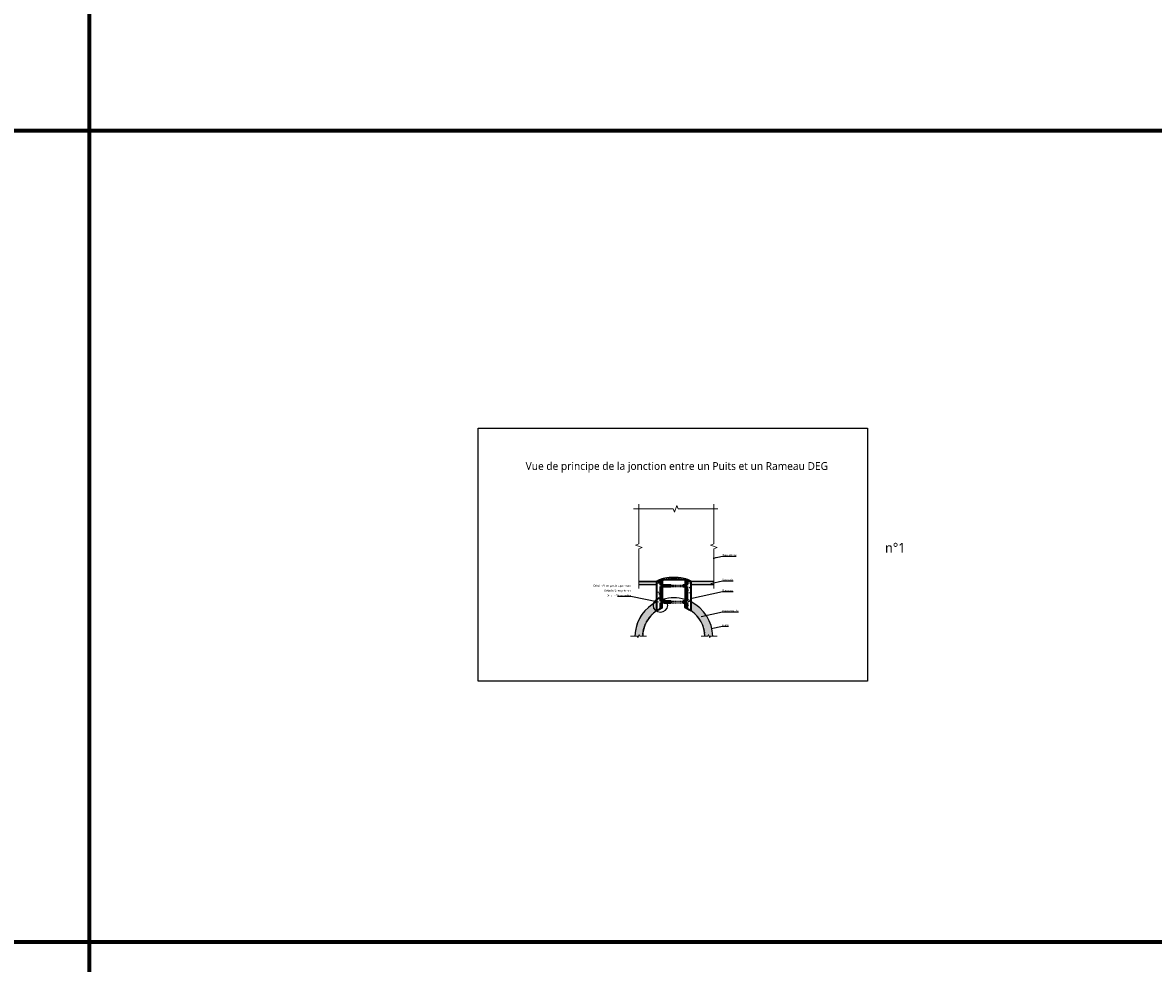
# Model space of a CAD drawing. Header units: millimetres. Extents: x -3314 to 21255525, y -15000 to 1735000.
# Tile 35 of 108: x 11544 to 12706, y 11193 to 12160. Entities that reach past the tile are written whole.
import ezdxf

# ---------------------------------------------------------------- set-up
doc = ezdxf.new("R2010")
doc.units = ezdxf.units.MM
for name, pattern in [('Caché 1_16_', [0.0023812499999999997, 0.0015875, -0.00079375]), ('CONTINU', [0]), ('EG tiret point', [0.005, 0.003, -0.001, 0, -0.001])]:
    doc.linetypes.add(name, pattern=pattern)
doc.layers.add('Dessin_AXE', color=8, linetype='Continuous', lineweight=5)
doc.layers.add('Dessin_HACHURES', color=253, linetype='Continuous', lineweight=9)
doc.layers.add('Dessin_TEXTES', color=7, linetype='CONTINU')
doc.layers.add('L1', color=7, linetype='Continuous')
doc.layers.add('GEN-_-FMULT', color=210, linetype='Continuous', plot=False)
doc.styles.add('Arial', font='segoeui.ttf')
doc.styles.add('txt-moyen', font='segoeui.ttf')
doc.dimstyles.new('1000F2', dxfattribs={"dimscale": 10, "dimtxt": 0.25, "dimasz": 0.3, "dimexe": 0.2, "dimexo": 0, "dimgap": 0.1, "dimtad": 1, "dimzin": 0, "dimdsep": 46, "dimtxsty": 'txt-moyen', "dimcen": 0.1, "dimclrd": 256, "dimclre": 256, "dimclrt": 256, "dimazin": 0, "dimtfac": 1, "dimtmove": 2, "dimatfit": 3, "dimfxl": 1, "dimtolj": 1, "dimtzin": 0, "dimlwd": -1, "dimlwe": -1, "dimarcsym": 0})

msp = doc.modelspace()

# ---------------------------------------------------------------- hatches: boundary and pattern name
at = {"layer": 'Dessin_HACHURES'}
h = msp.add_hatch(color=256, dxfattribs=at)
h.dxf.hatch_style = 1
h.paths.add_polyline_path([(12176.85002630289, 11585.78263351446), (12176.85002630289, 11582.57838986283), (12195.0519139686, 11582.57838986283), (12195.0519139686, 11585.78263351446)])
h.paths.add_polyline_path([(12230.59685048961, 11585.78263351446), (12230.59685048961, 11582.57838986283), (12253.78810197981, 11582.57838986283), (12253.78810197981, 11585.78263351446)])
at = {"layer": 'Dessin_HACHURES', "linetype": 'CONTINU'}
h = msp.add_hatch(dxfattribs=at)
h.set_pattern_fill('AR-CONC', color=256, scale=1.5)
h.set_pattern_definition([(50, (13525.90372113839, 14748.90384568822), (10.7589027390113, -0.9412820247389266), [1.125, -12.375]), (355, (13525.90372113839, 14748.90384568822), (-2.081270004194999, 11.28288200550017), [0.9, -9.899999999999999]), (100.45144446, (13526.80029635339, 14748.82540552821), (8.67763270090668, 10.34159986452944), [0.9561028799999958, -10.51713167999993]), (46.18420000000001, (13525.90372113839, 14751.90384568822), (16.00861996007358, -2.482789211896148), [1.687499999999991, -18.56249999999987]), (96.63563549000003, (13527.23777231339, 14751.69694608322), (14.01992918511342, 14.61177901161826), [1.43415513, -15.7757064]), (351.18416399, (13525.90372113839, 14751.90384568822), (14.01992917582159, 14.61177900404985), [1.35, -14.850000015]), (21, (13527.40372113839, 14751.15384568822), (8.953605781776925, -6.039283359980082), [1.125, -12.375]), (326, (13527.40372113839, 14751.15384568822), (3.649729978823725, 10.87725067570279), [0.9, -9.899999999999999]), (71.45144474, (13528.14985494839, 14750.65057207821), (12.60333565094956, 4.837967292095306), [0.9561028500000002, -10.51713168]), (37.5, (13525.90372113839, 14748.90384568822), (0.18239782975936, 4.993407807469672), [0, -9.78, 0, -10.05, 0, -9.9375]), (7.499999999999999, (13525.90372113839, 14748.90384568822), (3.946043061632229, 5.916175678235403), [0, -5.729999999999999, 0, -9.555, 0, -3.787499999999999]), (327.5, (13522.5587211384, 14748.90384568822), (8.007336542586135, -0.3383230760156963), [0, -3.75, 0, -11.7, 0, -15.525]), (317.5, (13521.05872113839, 14748.90384568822), (8.747792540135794, 1.501574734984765), [0, -4.875, 0, -7.769999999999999, 0, -11.025])])
h.paths.add_polyline_path([(12199.05766649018, 11580.43478417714), (12210.2243822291, 11580.43478417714), (12210.2243822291, 11582.03478417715), (12199.05766649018, 11582.03478417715), (12199.05766649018, 11585.78263351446), (12195.0519139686, 11585.78263351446), (12195.0519139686, 11555.44791550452, -0.0360421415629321), (12199.05766649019, 11557.72435214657), (12199.05766649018, 11563.75460263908), (12201.2243822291, 11563.75460263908), (12202.82438222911, 11563.75460263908), (12210.2243822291, 11563.75460263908), (12210.2243822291, 11565.35460263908), (12199.05766649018, 11565.35460263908)])
h.paths.add_polyline_path([(12226.59109796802, 11565.35460263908), (12221.9843822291, 11565.35460263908), (12221.9843822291, 11563.75460263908), (12226.59109796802, 11563.75460263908), (12226.59109796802, 11557.72435214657, -0.0025041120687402), (12226.87975032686, 11557.585012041, -0.0335350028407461), (12230.59685048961, 11555.44791550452), (12230.59685048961, 11585.78263351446), (12226.59109796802, 11585.78263351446), (12226.59109796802, 11582.03478417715), (12221.9843822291, 11582.03478417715), (12221.9843822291, 11580.43478417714), (12226.59109796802, 11580.43478417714)])
h = msp.add_hatch(dxfattribs=at)
h.set_pattern_fill('AR-CONC', color=256, scale=0.5)
h.set_pattern_definition([(50, (13515.76223657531, 15028.01084554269), (3.586300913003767, -0.3137606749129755), [0.375, -4.125]), (355, (13515.76223657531, 15028.01084554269), (-0.6937566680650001, 3.760960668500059), [0.3, -3.299999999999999]), (100.45144446, (13516.06109498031, 15027.9846988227), (2.892544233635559, 3.447199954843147), [0.3187009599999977, -3.505710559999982]), (46.18420000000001, (13515.76223657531, 15029.01084554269), (5.336206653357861, -0.8275964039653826), [0.5624999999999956, -6.187499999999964]), (96.63563549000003, (13516.20692030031, 15028.9418790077), (4.673309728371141, 4.870593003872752), [0.47805171, -5.258568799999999]), (351.18416399, (13515.76223657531, 15029.01084554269), (4.673309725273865, 4.87059300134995), [0.45, -4.950000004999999]), (21, (13516.26223657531, 15028.76084554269), (2.984535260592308, -2.013094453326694), [0.375, -4.125]), (326, (13516.26223657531, 15028.76084554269), (1.216576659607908, 3.625750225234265), [0.3, -3.299999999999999]), (71.45144474, (13516.51094784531, 15028.5930876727), (4.201111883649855, 1.612655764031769), [0.31870095, -3.505710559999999]), (37.5, (13515.76223657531, 15028.01084554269), (0.0607992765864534, 1.664469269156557), [0, -3.259999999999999, 0, -3.35, 0, -3.3125]), (7.499999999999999, (13515.76223657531, 15028.01084554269), (1.315347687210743, 1.972058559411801), [0, -1.909999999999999, 0, -3.185, 0, -1.262499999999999]), (327.5, (13514.64723657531, 15028.01084554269), (2.669112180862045, -0.1127743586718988), [0, -1.25, 0, -3.9, 0, -5.174999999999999]), (317.5, (13514.14723657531, 15028.01084554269), (2.915930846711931, 0.5005249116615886), [0, -1.625, 0, -2.589999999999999, 0, -3.674999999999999])])
edge = h.paths.add_edge_path()
edge.add_line((12252.82041979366, 11529.40003628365), (12250.30005186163, 11529.40003628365))
edge.add_line((12250.30005186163, 11529.40003628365), (12249.67505186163, 11527.6828628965))
edge.add_line((12249.67505186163, 11527.6828628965), (12248.42505186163, 11531.11720967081))
edge.add_line((12248.42505186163, 11531.11720967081), (12247.80005186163, 11529.40003628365))
edge.add_line((12247.80005186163, 11529.40003628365), (12244.82157679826, 11529.26074854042))
edge.add_arc((12212.8243822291, 11528.83702728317), 32.00000000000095, 0.7586921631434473, 56.55709538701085)
edge.add_line((12230.4597659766, 11555.53896054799), (12230.59685048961, 11564.67191771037))
edge.add_arc((12212.8243822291, 11528.83702728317), 40.00000000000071, 0.8064776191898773, 63.62068964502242, ccw=False)
edge = h.paths.add_edge_path()
edge.add_line((12172.82834466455, 11529.40003628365), (12175.34871259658, 11529.40003628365))
edge.add_line((12175.34871259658, 11529.40003628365), (12175.97371259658, 11527.6828628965))
edge.add_line((12175.97371259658, 11527.6828628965), (12177.22371259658, 11531.11720967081))
edge.add_line((12177.22371259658, 11531.11720967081), (12177.84871259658, 11529.40003628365))
edge.add_line((12177.84871259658, 11529.40003628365), (12180.82718765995, 11529.26074854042))
edge.add_arc((12212.82438222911, 11528.83702728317), 32.00000000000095, 123.4429046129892, 179.2413078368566, ccw=False)
edge.add_line((12195.18899848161, 11555.53896054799), (12195.0519139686, 11564.67191771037))
edge.add_arc((12212.8243822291, 11528.83702728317), 40.00000000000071, 116.3793103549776, 179.1935223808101)

# ---------------------------------------------------------------- linework, layer by layer
at = {"layer": 'Defpoints', "lineweight": 70}
for p, q in [((11611.80836877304, 12488.94345620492), (11611.80836877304, 4548.083707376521)), ((8721.250407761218, 12048.94345620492), (14273.13299637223, 12048.94345620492)), ((8721.250407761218, 11215.51459522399), (14273.13299637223, 11215.51459522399)), ((9841.25040776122, 11215.51459522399), (14273.13299637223, 11215.51459522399))]:
    msp.add_line(p, q, dxfattribs=at)
at = {"layer": 'Defpoints', "linetype": 'Continuous'}
msp.add_lwpolyline([(12011.86895563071, 11743.36637815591), (12411.86650428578, 11743.36637815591), (12411.86650428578, 11483.36637168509), (12011.86895563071, 11483.36637168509)], close=True, dxfattribs=at)
at = {"layer": 'Dessin_AXE', "color": 0, "linetype": 'CONTINU', "flags": 128}
for points in [[(12171.20934180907, 11660.21989936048), (12212.17837964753, 11660.21989936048), (12213.42837964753, 11656.78555258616), (12215.92837964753, 11663.6542461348), (12217.17837964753, 11660.21989936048), (12258.14741748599, 11660.21989936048)], [(12176.85002630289, 11578.31343058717), (12176.85002630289, 11619.28246842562), (12180.28437307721, 11620.53246842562), (12173.41567952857, 11623.03246842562), (12176.85002630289, 11624.28246842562), (12176.85002630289, 11665.25150626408)]]:
    msp.add_lwpolyline(points, dxfattribs=at)
at = {"layer": 'Dessin_AXE', "linetype": 'CONTINU', "flags": 128}
for points in [[(12184.89910735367, 11529.40003628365), (12177.84871259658, 11529.40003628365), (12177.22371259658, 11531.11720967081), (12175.97371259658, 11527.6828628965), (12175.34871259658, 11529.40003628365), (12168.21905081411, 11529.40003628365)], [(12240.74965710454, 11529.40003628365), (12247.80005186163, 11529.40003628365), (12248.42505186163, 11531.11720967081), (12249.67505186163, 11527.6828628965), (12250.30005186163, 11529.40003628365), (12257.4297136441, 11529.40003628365)]]:
    msp.add_lwpolyline(points, dxfattribs=at)
at = {"layer": 'Dessin_TEXTES', "linetype": 'CONTINU', "extrusion": (0, 0, -1)}
msp.add_ellipse((12199.05766649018, 11561.07487381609), major_axis=(7.600000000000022, 0), ratio=0.9034247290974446, dxfattribs=at)
at = {"layer": 'L1'}
for p, q in [((12195.77691593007, 11586.32212897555), (12196.32447856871, 11586.68043987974)), ((12196.32447856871, 11586.68043987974), (12196.76813962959, 11586.95288714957)), ((12196.76813962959, 11586.95288714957), (12197.15444819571, 11587.1646438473)), ((12197.15444819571, 11587.1646438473), (12197.68089406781, 11587.42309922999)), ((12202.92834552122, 11587.37781706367), (12197.58615513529, 11587.37781706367)), ((12202.92834552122, 11587.37781706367), (12197.58615513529, 11587.37781706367)), ((12197.68089406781, 11587.42309922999), (12198.29914141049, 11587.69537298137)), ((12198.29914141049, 11587.69537298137), (12198.97627929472, 11587.9635962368)), ((12198.97627929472, 11587.9635962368), (12199.7034750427, 11588.22232903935)), ((12199.7034750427, 11588.22232903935), (12200.48572685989, 11588.47057311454)), ((12200.48572685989, 11588.47057311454), (12201.34080946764, 11588.70899988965)), ((12201.34080946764, 11588.70899988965), (12202.30011080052, 11588.94135388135)), ((12223.99387722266, 11587.04038823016), (12201.65488690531, 11587.04038823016)), ((12202.30011080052, 11588.94135388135), (12203.55080568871, 11589.21417333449)), ((12203.55080568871, 11589.21417333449), (12204.43448094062, 11589.38932168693)), ((12204.43448094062, 11589.38932168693), (12205.52626442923, 11589.58277655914)), ((12205.52626442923, 11589.58277655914), (12206.6529961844, 11589.75575336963)), ((12206.6529961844, 11589.75575336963), (12207.80050277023, 11589.9033529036)), ((12207.80050277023, 11589.9033529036), (12208.96537508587, 11590.02301904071)), ((12208.96537508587, 11590.02301904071), (12210.14389138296, 11590.11259913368)), ((12210.14389138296, 11590.11259913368), (12211.33205291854, 11590.17043068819)), ((12211.33205291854, 11590.17043068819), (12212.52564719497, 11590.19541575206)), ((12212.52564719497, 11590.19541575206), (12213.72033442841, 11590.18707375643)), ((12213.72033442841, 11590.18707375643), (12214.9117486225, 11590.14556559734)), ((12214.9117486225, 11590.14556559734), (12216.09560171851, 11590.07168550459)), ((12216.09560171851, 11590.07168550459), (12217.26777866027, 11589.96682187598)), ((12217.26777866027, 11589.96682187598), (12218.49538962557, 11589.82330996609)), ((12218.49538962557, 11589.82330996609), (12219.12362919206, 11589.73750870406)), ((12219.12362919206, 11589.73750870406), (12220.21999993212, 11589.56652607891)), ((12220.21999993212, 11589.56652607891), (12221.29344224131, 11589.3743968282)), ((12221.29344224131, 11589.3743968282), (12222.38618795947, 11589.15431918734)), ((12222.38618795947, 11589.15431918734), (12223.52139621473, 11588.90071705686)), ((12228.06260940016, 11587.37781706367), (12222.72041893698, 11587.37781706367)), ((12228.06260940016, 11587.37781706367), (12222.72041893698, 11587.37781706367)), ((12223.52139621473, 11588.90071705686), (12224.3218092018, 11588.70539806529)), ((12224.3218092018, 11588.70539806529), (12225.2019788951, 11588.4589180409)), ((12225.2019788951, 11588.4589180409), (12226.04362169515, 11588.18851115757)), ((12226.04362169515, 11588.18851115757), (12226.7345668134, 11587.94005594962)), ((12226.7345668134, 11587.94005594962), (12227.41107398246, 11587.66933122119)), ((12227.41107398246, 11587.66933122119), (12228.01514667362, 11587.40050275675)), ((12228.01514667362, 11587.40050275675), (12228.51709003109, 11587.15246479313)), ((12228.51709003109, 11587.15246479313), (12228.96919597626, 11586.90147313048)), ((12228.96919597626, 11586.90147313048), (12229.3242858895, 11586.68043987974)), ((12229.3242858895, 11586.68043987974), (12229.95289235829, 11586.26758397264)), ((12195.0519139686, 11585.78263351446), (12176.85002630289, 11585.78263351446)), ((12176.85002630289, 11585.78263351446), (12195.0519139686, 11585.78263351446)), ((12176.85002630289, 11582.57838986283), (12195.0519139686, 11582.57838986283)), ((12195.0519139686, 11585.78263351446), (12195.14635955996, 11585.86876311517)), ((12195.0519139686, 11582.57838986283), (12195.0519139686, 11585.78263351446)), ((12195.14635955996, 11585.86876311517), (12195.37250641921, 11586.04154014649)), ((12195.37250641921, 11586.04154014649), (12195.77691593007, 11586.32212897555)), ((12229.95289235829, 11586.26758397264), (12230.38013450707, 11585.96499707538)), ((12230.38013450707, 11585.96499707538), (12230.57723373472, 11585.80216917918)), ((12230.57723373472, 11585.80216917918), (12230.59685048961, 11585.78263351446)), ((12253.78810197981, 11585.78263351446), (12230.59685048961, 11585.78263351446)), ((12230.59685048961, 11585.78263351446), (12230.59685048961, 11582.57838986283)), ((12230.59685048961, 11582.57838986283), (12253.78810197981, 11582.57838986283)), ((12195.0519139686, 11555.44791550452), (12195.0519139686, 11564.67191771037)), ((12202.82438222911, 11563.75460263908), (12201.2243822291, 11563.75460263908)), ((12223.9951262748, 11558.82393238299), (12223.9951262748, 11563.67797912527)), ((12230.59685048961, 11564.67191771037), (12230.59685048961, 11555.44791550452))]:
    msp.add_line(p, q, dxfattribs=at)
at = {"layer": 'L1', "lineweight": 35}
for p, q in [((12199.05766649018, 11585.78263351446), (12195.0519139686, 11585.78263351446)), ((12195.0519139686, 11585.78263351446), (12195.0519139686, 11555.44791550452)), ((12199.05766649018, 11582.03478417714), (12199.05766649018, 11585.78263351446)), ((12210.2243822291, 11582.03478417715), (12199.05766649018, 11582.03478417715)), ((12199.05766649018, 11565.35460263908), (12199.05766649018, 11580.43478417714)), ((12199.05766649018, 11580.43478417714), (12210.2243822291, 11580.43478417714)), ((12210.2243822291, 11580.43478417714), (12210.2243822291, 11582.03478417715)), ((12226.59109796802, 11582.03478417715), (12221.9843822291, 11582.03478417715)), ((12221.9843822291, 11582.03478417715), (12221.9843822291, 11580.43478417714)), ((12221.9843822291, 11580.43478417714), (12226.59109796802, 11580.43478417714)), ((12226.59109796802, 11585.78263351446), (12226.59109796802, 11582.03478417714)), ((12230.59685048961, 11585.78263351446), (12226.59109796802, 11585.78263351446)), ((12226.59109796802, 11580.43478417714), (12226.59109796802, 11565.35460263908)), ((12230.59685048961, 11555.44791550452), (12230.59685048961, 11585.78263351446)), ((12210.2243822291, 11565.35460263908), (12199.05766649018, 11565.35460263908)), ((12199.05766649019, 11557.72435214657), (12199.05766649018, 11563.75460263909)), ((12199.05766649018, 11563.75460263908), (12201.2243822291, 11563.75460263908)), ((12202.82438222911, 11563.75460263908), (12210.2243822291, 11563.75460263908)), ((12210.2243822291, 11563.75460263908), (12210.2243822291, 11565.35460263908)), ((12226.59109796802, 11565.35460263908), (12221.9843822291, 11565.35460263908)), ((12221.9843822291, 11565.35460263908), (12221.9843822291, 11563.75460263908)), ((12221.9843822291, 11563.75460263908), (12226.59109796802, 11563.75460263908)), ((12226.59109796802, 11563.75460263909), (12226.59109796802, 11557.72435214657))]:
    msp.add_line(p, q, dxfattribs=at)
at = {"layer": 'L1', "linetype": 'EG tiret point'}
for p, q in [((12210.2243822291, 11582.03478417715), (12221.9843822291, 11582.03478417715)), ((12210.2243822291, 11580.43478417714), (12221.9843822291, 11580.43478417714)), ((12210.2243822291, 11565.35460263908), (12221.9843822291, 11565.35460263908)), ((12210.2243822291, 11563.75460263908), (12221.9843822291, 11563.75460263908))]:
    msp.add_line(p, q, dxfattribs=at)
at = {"layer": 'L1', "lineweight": 13}
msp.add_line((12195.06368398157, 11555.45577251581), (12195.03618441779, 11555.43740357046), dxfattribs=at)
at = {"layer": 'L1'}
for points in [[(12201.88750002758, 11587.1103840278), (12201.33746632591, 11586.93802363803), (12200.82136689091, 11586.74842521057), (12200.40463617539, 11586.56624943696), (12200.25506021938, 11586.49128574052), (12200.25506021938, 11582.03478417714), (12201.65517794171, 11582.03478417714), (12201.65546369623, 11587.04038823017)], [(12222.72041893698, 11587.37781706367), (12222.72041893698, 11587.37711598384), (12222.77772307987, 11587.3643530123)], [(12223.76126167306, 11587.11035744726), (12223.76126167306, 11587.11035744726)], [(12200.45816814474, 11580.43478417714), (12200.25506021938, 11580.43478417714), (12200.25506021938, 11565.35460263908), (12201.65407141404, 11565.35460263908), (12201.65363818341, 11580.43478417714), (12200.57190670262, 11580.43478417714)], [(12225.19060174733, 11580.43478417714), (12223.99369214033, 11580.43478417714), (12224.00335838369, 11565.35460263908), (12225.39370423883, 11565.35460263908), (12225.39370423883, 11580.43478417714), (12225.22230700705, 11580.43478417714)], [(12225.39370423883, 11586.49128574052), (12225.39370423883, 11582.03478417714), (12226.59109796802, 11582.03478417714), (12226.59109796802, 11585.78263351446), (12226.48753669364, 11585.86165219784), (12226.20239413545, 11586.04154014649), (12225.76581008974, 11586.29043572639), (12225.42865322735, 11586.47259918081)], [(12226.48753669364, 11580.43478417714), (12225.39370423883, 11580.43478417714), (12225.39370423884, 11565.35460263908), (12226.59109796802, 11565.35460263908), (12226.59109796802, 11580.43478417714)], [(12200.82136689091, 11563.75460263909), (12200.25506021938, 11563.75460263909), (12200.25506021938, 11558.2651115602), (12200.95728595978, 11558.55523762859), (12201.2243822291, 11558.66033192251), (12201.2243822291, 11563.75460263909), (12200.83821540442, 11563.75460263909)], [(12224.49211687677, 11563.75460263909), (12223.99479906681, 11563.75460263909), (12223.9951262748, 11558.82393238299), (12224.81055788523, 11558.50721865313), (12225.39370423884, 11558.2651115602), (12225.39370423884, 11563.75460263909), (12224.57151831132, 11563.75460263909)], [(12226.48753669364, 11563.75460263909), (12225.39370423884, 11563.75460263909), (12225.39370423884, 11558.2651115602), (12226.07420804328, 11557.96505701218), (12226.59109796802, 11557.72435214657), (12226.58207095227, 11563.75460263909), (12226.48773114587, 11563.75460263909)]]:
    msp.add_lwpolyline(points, close=True, dxfattribs=at)
for points in [[(12223.99330026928, 11587.04056184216), (12223.76126167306, 11587.11038496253)], [(12223.76126167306, 11587.11035744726), (12223.99330027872, 11587.0403882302)], [(12224.57151831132, 11586.84648820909), (12223.99330026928, 11587.04056184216)], [(12223.99330027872, 11587.0403882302), (12223.9951262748, 11582.03478417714)], [(12225.02771287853, 11586.66542471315), (12224.57151831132, 11586.84648820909)], [(12225.39370423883, 11586.49128574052), (12225.02771287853, 11586.66542471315)], [(12223.9951262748, 11582.03478417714), (12225.39370423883, 11582.03478417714)], [(12225.39370423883, 11582.03478417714), (12225.39370423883, 11586.49128574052)]]:
    msp.add_lwpolyline(points, dxfattribs=at)
msp.add_lwpolyline([(12199.05766649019, 11557.72435438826), (12199.05766649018, 11563.75460263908), (12201.2243822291, 11563.75460263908), (12202.82438222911, 11563.75460263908), (12210.2243822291, 11563.75460263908), (12210.2243822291, 11565.35460263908), (12199.05766649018, 11565.35460263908), (12199.05766649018, 11580.43478417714), (12210.2243822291, 11580.43478417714), (12210.2243822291, 11582.03478417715), (12199.05766649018, 11582.03478417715), (12199.05766649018, 11585.78263351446), (12195.0519139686, 11585.78263351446), (12195.0519139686, 11555.44791550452, -0.0359343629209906), (12199.0452301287, 11557.71842211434)], format="xyb", dxfattribs=at)
msp.add_lwpolyline([(12230.59685048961, 11585.78263351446), (12226.59109796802, 11585.78263351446), (12226.59109796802, 11582.03478417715), (12221.9843822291, 11582.03478417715), (12221.9843822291, 11580.43478417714), (12226.59109796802, 11580.43478417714), (12226.59109796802, 11565.35460263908), (12221.9843822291, 11565.35460263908), (12221.9843822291, 11563.75460263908), (12226.59109796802, 11563.75460263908), (12226.59109796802, 11557.72435214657, -0.0025041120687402), (12226.87975032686, 11557.585012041, -0.0335350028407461), (12230.59685048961, 11555.44791550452), (12230.59685048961, 11585.78263351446)], format="xyb", close=True, dxfattribs=at)
for radius, start, end in [(40.0000000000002, 116.3793103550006, 173.6268518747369), (39.99999999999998, 90, 106.2165573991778), (40.00000000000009, 73.78344260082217, 106.2165573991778), (40, 73.78344260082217, 90), (39.99999999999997, 0.8064776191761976, 63.62068964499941), (31.99999999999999, 123.7375559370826, 178.9918842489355), (32, 133.0232678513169, 134.6351394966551), (32.00000000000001, 129.8377576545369, 131.4492109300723), (32.00000000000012, 126.652247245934, 128.2633016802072), (32.00000000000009, 123.4429046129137, 123.6307562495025), (32.00000000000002, 120.4415510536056, 122.4104102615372), (31.99999999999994, 117.4234342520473, 119.2814452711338), (32.00000000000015, 117.6189770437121, 118.3444792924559), (32.00000000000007, 113.6315415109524, 116.2367236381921), (31.99999999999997, 115.2804855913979, 116.0547785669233), (32.00000000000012, 114.4429327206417, 115.2761920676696), (31.99999999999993, 111.2606123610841, 113.6146384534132), (32.00000000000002, 112.1240169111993, 112.864907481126), (32.00000000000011, 111.2668746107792, 112.1160316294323), (31.99999999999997, 66.38536183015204, 69.56859421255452), (32.00000000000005, 67.8839679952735, 68.73312538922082), (32.00000000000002, 67.13509251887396, 67.8759834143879), (31.99999999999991, 63.76327636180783, 66.36845824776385), (32.00000000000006, 64.7238086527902, 65.55706727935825), (32.00000000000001, 63.9452214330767, 64.71951440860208), (32.00000000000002, 60.71855472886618, 62.57656574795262), (31.99999999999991, 61.65552070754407, 62.38102295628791), (31.99999999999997, 57.58958973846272, 59.55844894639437), (32.00000000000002, 56.1927661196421, 56.55709538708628), (32, 1.00811575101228, 56.26244406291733), (32.00000000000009, 51.73669831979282, 53.34775275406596), (32.00000000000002, 48.55078906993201, 50.1622423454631), (32, 45.36486050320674, 46.97673214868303), (31.99999999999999, 158.5073417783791, 160.1234652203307), (32.00000000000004, 155.3218332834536, 156.9373176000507), (32.00000000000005, 152.136324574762, 153.751205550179), (32.00000000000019, 148.9508156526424, 150.5651262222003), (32.00000000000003, 145.7653065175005, 147.3790770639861), (32.00000000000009, 142.5797971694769, 144.1930557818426), (31.99999999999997, 139.3942876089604, 141.0070603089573), (32.00000000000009, 136.2087778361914, 137.8210887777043), (31.99999999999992, 42.17891122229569, 43.79122216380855), (31.9999999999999, 38.99293969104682, 40.60571239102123), (31.99999999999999, 35.80694421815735, 37.42020283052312), (31.99999999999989, 32.62092293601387, 34.2346934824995), (31.9999999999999, 29.43487377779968, 31.04918434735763), (31.9999999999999, 26.24879444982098, 27.86367542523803), (32.00000000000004, 23.0626823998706, 24.6781667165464), (32, 19.87653477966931, 21.49265822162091), (31.99999999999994, 177.6203882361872, 179.2413078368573), (32.00000000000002, 174.4348810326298, 176.0548636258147), (32.00000000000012, 171.2493736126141, 172.8684814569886), (32.00000000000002, 168.0638659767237, 169.6821554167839), (32.00000000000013, 164.8783581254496, 166.4958803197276), (32, 161.6928500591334, 163.3096515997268), (32.00000000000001, 16.69034840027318, 18.30714994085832), (32.00000000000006, 13.50411968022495, 15.12164187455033), (31.99999999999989, 10.31784458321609, 11.93613402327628), (31.99999999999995, 7.13151854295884, 8.750626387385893), (32.00000000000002, 3.94513637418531, 5.565118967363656), (31.99999999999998, 0.7586921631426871, 2.379611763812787)]:
    msp.add_arc((12212.8243822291, 11528.83702728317), radius, start, end, dxfattribs=at)
at = {"layer": 'L1', "linetype": 'CONTINU'}
msp.add_arc((12212.8243822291, 11528.83702728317), 40.00000000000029, 144.3467113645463, 179.1935223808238, dxfattribs=at)
at = {"layer": 'L1', "lineweight": 35}
for radius, start, end in [(31.99999999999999, 115.4808795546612, 123.7375559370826), (32.00000000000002, 56.26244406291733, 64.51912044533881)]:
    msp.add_arc((12212.8243822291, 11528.83702728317), radius, start, end, dxfattribs=at)
at = {"layer": 'L1'}
for points, knots in [([(12195.0519139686, 11585.78263351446), (12195.08836755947, 11585.82263103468), (12195.23341527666, 11585.94483556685), (12195.69801909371, 11586.27447157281), (12196.18973596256, 11586.59618714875), (12196.51176393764, 11586.79938110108)], [0, 0, 0, 0, 0.3076923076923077, 0.6153846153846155, 1, 1, 1, 1]), ([(12195.0519139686, 11585.78263351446), (12195.08834067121, 11585.82265253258), (12195.23343650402, 11585.94481512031), (12195.69797463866, 11586.27451142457), (12196.18983573, 11586.59608383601), (12196.51176393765, 11586.79938110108)], [0, 0, 0, 0, 0.3076923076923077, 0.6153846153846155, 1, 1, 1, 1]), ([(12196.76609538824, 11586.95252463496), (12196.81576048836, 11586.98116136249), (12196.8898281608, 11587.02293889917), (12196.96750860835, 11587.06530144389), (12196.99168947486, 11587.07836025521)], [0.080683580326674, 0.080683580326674, 0.080683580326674, 0.080683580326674, 0.125, 0.1446341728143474, 0.1446341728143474, 0.1446341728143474, 0.1446341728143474]), ([(12197.23222603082, 11587.20468341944), (12197.28937855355, 11587.23384402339), (12197.37274188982, 11587.275511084), (12197.45879080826, 11587.3175668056), (12197.48444718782, 11587.33002029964)], [0.2071713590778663, 0.2071713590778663, 0.2071713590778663, 0.2071713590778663, 0.25, 0.2679546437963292, 0.2679546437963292, 0.2679546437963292, 0.2679546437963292]), ([(12198.4110849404, 11587.74192198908), (12198.47567400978, 11587.76842649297), (12198.58626232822, 11587.81324906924), (12198.70047970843, 11587.85786608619), (12198.74762328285, 11587.8760314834)], [0.4627387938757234, 0.4627387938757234, 0.4627387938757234, 0.4627387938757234, 0.5, 0.5256677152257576, 0.5256677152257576, 0.5256677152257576, 0.5256677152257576]), ([(12199.88047085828, 11588.28123834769), (12199.94611922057, 11588.30274153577), (12200.27595692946, 11588.40917872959), (12200.89735958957, 11588.59501412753), (12201.48560440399, 11588.74808494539), (12201.78823615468, 11588.82081688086)], [0.7185597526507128, 0.7185597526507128, 0.7185597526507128, 0.7185597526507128, 0.75, 0.875, 1, 1, 1, 1]), ([(12200.05498910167, 11588.33764266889), (12200.18329990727, 11588.37856640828), (12200.40346843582, 11588.44616061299), (12200.62699985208, 11588.51326121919), (12200.71869723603, 11588.53996934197)], [0.6420600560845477, 0.6420600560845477, 0.6420600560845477, 0.6420600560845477, 0.7272727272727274, 0.7851059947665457, 0.7851059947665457, 0.7851059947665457, 0.7851059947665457]), ([(12202.3185471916, 11587.22978119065), (12202.29132138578, 11587.22266528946), (12202.04402198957, 11587.15736322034), (12201.60500062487, 11587.02991997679), (12201.15344423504, 11586.87681803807), (12200.83456752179, 11586.75521871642), (12200.61729728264, 11586.66514512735), (12200.4226007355, 11586.57676980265), (12200.30825887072, 11586.51953106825), (12200.25506021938, 11586.49128574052)], [0.1754392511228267, 0.1754392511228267, 0.1754392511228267, 0.1754392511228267, 0.2, 0.4, 0.6, 0.7, 0.8, 0.9, 1, 1, 1, 1]), ([(12200.87958727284, 11588.58452617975), (12200.95295408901, 11588.60508690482), (12201.05403555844, 11588.63325553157), (12201.15764143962, 11588.66044615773), (12201.18594593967, 11588.66778322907)], [0.8181818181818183, 0.8181818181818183, 0.8181818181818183, 0.8181818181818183, 0.8636363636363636, 0.8806054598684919, 0.8806054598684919, 0.8806054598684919, 0.8806054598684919]), ([(12201.78823615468, 11588.82081688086), (12202.46549279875, 11588.98353755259), (12203.86304425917, 11589.29394127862), (12206.07185258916, 11589.68833009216), (12208.37054335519, 11589.98632279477), (12210.73193662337, 11590.16731490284), (12213.12386425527, 11590.21781405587), (12215.51137248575, 11590.133922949), (12217.8599411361, 11589.92208539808), (12220.04353833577, 11589.61135765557), (12222.0498380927, 11589.2364248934), (12223.26793015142, 11588.96319713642), (12223.86052830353, 11588.82081688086)], [0, 0, 0, 0, 0.1025641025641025, 0.2051282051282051, 0.3076923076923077, 0.4102564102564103, 0.5128205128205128, 0.6153846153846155, 0.717948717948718, 0.8205128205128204, 0.9102564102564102, 1, 1, 1, 1]), ([(12203.77270836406, 11587.54811373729), (12203.67490975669, 11587.53051679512), (12203.48180658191, 11587.4944374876), (12203.25849766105, 11587.44928710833), (12203.13173472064, 11587.42238891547), (12203.0971369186, 11587.41494742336)], [0, 0, 0, 0, 0.3333333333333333, 0.6666666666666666, 0.7928165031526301, 0.7928165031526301, 0.7928165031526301, 0.7928165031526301]), ([(12205.47818974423, 11589.57477511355), (12205.64277353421, 11589.6022103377), (12205.82678469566, 11589.63211549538), (12206.01188095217, 11589.66065065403), (12206.03070868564, 11589.66353766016)], [0.3545505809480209, 0.3545505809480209, 0.3545505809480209, 0.3545505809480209, 0.4, 0.4051432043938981, 0.4051432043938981, 0.4051432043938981, 0.4051432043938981]), ([(12207.72232716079, 11589.89422403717), (12207.8831896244, 11589.91314584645), (12208.07395349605, 11589.93409304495), (12208.26510236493, 11589.95493547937), (12208.29446187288, 11589.95812987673)], [0.5571677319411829, 0.5571677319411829, 0.5571677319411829, 0.5571677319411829, 0.6000000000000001, 0.6077696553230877, 0.6077696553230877, 0.6077696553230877, 0.6077696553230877]), ([(12210.03513540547, 11590.10566363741), (12210.18968299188, 11590.11570718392), (12210.3845790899, 11590.12817698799), (12210.58007967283, 11590.13721512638), (12210.62040216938, 11590.13894776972)], [0.7598061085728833, 0.7598061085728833, 0.7598061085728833, 0.7598061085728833, 0.8, 0.8104367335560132, 0.8104367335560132, 0.8104367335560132, 0.8104367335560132]), ([(12215.02846471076, 11590.13972116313), (12215.06874425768, 11590.13765106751), (12215.26407494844, 11590.12732437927), (12215.45918192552, 11590.11580140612), (12215.613844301, 11590.10587120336)], [0.1895636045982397, 0.1895636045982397, 0.1895636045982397, 0.1895636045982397, 0.2, 0.240194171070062, 0.240194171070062, 0.240194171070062, 0.240194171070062]), ([(12217.35423743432, 11589.95784876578), (12217.38362625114, 11589.95477089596), (12217.57496157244, 11589.93456656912), (12217.76526292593, 11589.91289908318), (12217.92573953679, 11589.89367813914)], [0.3922304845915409, 0.3922304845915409, 0.3922304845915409, 0.3922304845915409, 0.4, 0.4428323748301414, 0.4428323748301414, 0.4428323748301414, 0.4428323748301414]), ([(12219.61808760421, 11589.66360435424), (12219.63690466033, 11589.66069094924), (12219.82186132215, 11589.6319031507), (12220.00689586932, 11589.60274428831), (12220.17258466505, 11589.57596521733)], [0.5948568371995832, 0.5948568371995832, 0.5948568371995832, 0.5948568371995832, 0.6000000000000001, 0.6454494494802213, 0.6454494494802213, 0.6454494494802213, 0.6454494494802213]), ([(12222.55164172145, 11587.41494437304), (12222.51703924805, 11587.42238689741), (12222.39027165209, 11587.44928612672), (12222.1669578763, 11587.4944374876), (12221.97385470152, 11587.53051679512), (12221.87605609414, 11587.54811373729)], [0.2071662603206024, 0.2071662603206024, 0.2071662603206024, 0.2071662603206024, 0.3333333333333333, 0.6666666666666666, 1, 1, 1, 1]), ([(12223.32503981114, 11587.23116062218), (12223.24308165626, 11587.25258206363), (12223.13309155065, 11587.28084920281), (12223.01808872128, 11587.30814114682), (12222.98961903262, 11587.31482659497)], [0.8261217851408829, 0.8261217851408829, 0.8261217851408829, 0.8261217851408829, 0.9, 0.9241205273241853, 0.9241205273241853, 0.9241205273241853, 0.9241205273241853]), ([(12225.39370423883, 11586.49128574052), (12225.28731328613, 11586.54777295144), (12225.04276176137, 11586.66419514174), (12224.66182794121, 11586.81587073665), (12224.3147122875, 11586.93805827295), (12224.0339524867, 11587.02947018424), (12223.73355787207, 11587.11994402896), (12223.49462429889, 11587.18641175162), (12223.35745850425, 11587.22267722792), (12223.33023484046, 11587.22980191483)], [0, 0, 0, 0, 0.2, 0.4, 0.5, 0.6, 0.7, 0.8, 0.8245601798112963, 0.8245601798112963, 0.8245601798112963, 0.8245601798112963]), ([(12223.86052830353, 11588.82081688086), (12224.16316060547, 11588.74808482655), (12224.75140809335, 11588.59501327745), (12225.37281732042, 11588.40917576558), (12225.702659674, 11588.30273686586), (12225.76831170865, 11588.28123241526)], [0, 0, 0, 0, 0.125, 0.25, 0.281441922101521, 0.281441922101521, 0.281441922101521, 0.281441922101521]), ([(12226.901765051, 11587.87615718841), (12226.94860609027, 11587.85792739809), (12227.06249337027, 11587.81317084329), (12227.17251561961, 11587.76849380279), (12227.2364538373, 11587.74206916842)], [0.4743330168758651, 0.4743330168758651, 0.4743330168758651, 0.4743330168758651, 0.5, 0.537261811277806, 0.537261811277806, 0.537261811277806, 0.537261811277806]), ([(12228.16414723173, 11587.3300026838), (12228.18988497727, 11587.317556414), (12228.27578855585, 11587.27558218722), (12228.36102832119, 11587.23355332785), (12228.4194582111, 11587.20416818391)], [0.7320430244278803, 0.7320430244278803, 0.7320430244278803, 0.7320430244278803, 0.75, 0.7928280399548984, 0.7928280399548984, 0.7928280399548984, 0.7928280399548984]), ([(12228.65714574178, 11587.07836397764), (12228.68129678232, 11587.06530275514), (12228.75950277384, 11587.02281542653), (12228.83025277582, 11586.98170411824), (12228.87786818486, 11586.95347228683)], [0.8553652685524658, 0.8553652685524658, 0.8553652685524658, 0.8553652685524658, 0.875, 0.9193147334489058, 0.9193147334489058, 0.9193147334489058, 0.9193147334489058]), ([(12229.13700052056, 11586.79938110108), (12229.39462290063, 11586.63682593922), (12229.84730933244, 11586.34299468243), (12230.36767866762, 11585.98211067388), (12230.55128350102, 11585.83263041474), (12230.59685048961, 11585.78263351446)], [0, 0, 0, 0, 0.3076923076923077, 0.6153846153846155, 1, 1, 1, 1]), ([(12229.13700052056, 11586.79938110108), (12229.39454308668, 11586.63674328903), (12229.84735276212, 11586.34303332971), (12230.36765366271, 11585.98208615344), (12230.55131711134, 11585.8326572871), (12230.59685048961, 11585.78263351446)], [0, 0, 0, 0, 0.3076923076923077, 0.6153846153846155, 1, 1, 1, 1]), ([(12200.25506021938, 11586.49128574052), (12199.9859561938, 11586.34859876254), (12199.53096163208, 11586.09727565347), (12199.18419257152, 11585.88248570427), (12199.0805063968, 11585.80339182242), (12199.05766649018, 11585.78263351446)], [0, 0, 0, 0, 0.4, 0.8, 1, 1, 1, 1]), ([(12226.59109796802, 11585.78263351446), (12226.54541815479, 11585.82415013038), (12226.36007019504, 11585.95239846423), (12225.90073265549, 11586.21879851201), (12225.52825625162, 11586.41994225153), (12225.39370423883, 11586.49128574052)], [0, 0, 0, 0, 0.4, 0.8, 1, 1, 1, 1]), ([(12199.05766649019, 11557.72435214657), (12199.10324718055, 11557.74613667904), (12199.28805712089, 11557.83408376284), (12199.7470201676, 11558.04492250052), (12200.12014425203, 11558.2073840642), (12200.25506021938, 11558.2651115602)], [0, 0, 0, 0, 0.4, 0.8, 1, 1, 1, 1]), ([(12200.25506021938, 11558.2651115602), (12200.3487614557, 11558.30525480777), (12200.5604767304, 11558.39444097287), (12200.89616474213, 11558.53157106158), (12201.13068727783, 11558.62400899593), (12201.22311188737, 11558.65993645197)], [0, 0, 0, 0, 0.2857142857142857, 0.5714285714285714, 0.7451263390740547, 0.7451263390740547, 0.7451263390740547, 0.7451263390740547]), ([(12223.9951262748, 11558.82393238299), (12224.1646267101, 11558.76064677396), (12224.48479061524, 11558.63832568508), (12224.97327830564, 11558.44265322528), (12225.25315221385, 11558.3253264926), (12225.39370423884, 11558.2651115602)], [0, 0, 0, 0, 0.2857142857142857, 0.5714285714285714, 1, 1, 1, 1]), ([(12225.39370423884, 11558.2651115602), (12225.66352904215, 11558.1496594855), (12226.11881248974, 11557.94685636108), (12226.46489456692, 11557.78435571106), (12226.56830755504, 11557.73524444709), (12226.59109796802, 11557.72435214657)], [0, 0, 0, 0, 0.4, 0.8, 1, 1, 1, 1])]:
    msp.add_open_spline(points, degree=3, knots=knots, dxfattribs=at)
for points in [[(12196.51176393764, 11586.79938110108), (12196.57303550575, 11586.83803879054), (12196.63773603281, 11586.87741503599), (12196.70581667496, 11586.91743412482)], [(12196.70216677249, 11586.9153485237), (12196.72313828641, 11586.92768756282), (12196.74415079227, 11586.94004487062), (12196.76549947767, 11586.95246263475)], [(12196.90559304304, 11587.03129793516), (12196.9343300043, 11587.04719196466), (12196.96438272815, 11587.06328311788), (12196.99539727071, 11587.07951870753)], [(12196.9932825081, 11587.07926358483), (12197.06908609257, 11587.12024145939), (12197.14824169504, 11587.16172697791), (12197.23041353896, 11587.20365121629)], [(12197.13084962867, 11587.1522766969), (12197.16409507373, 11587.16963625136), (12197.19871001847, 11587.18718132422), (12197.23411103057, 11587.2048334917)], [(12197.37446867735, 11587.27605026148), (12197.4113671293, 11587.29430821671), (12197.44935021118, 11587.31269797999), (12197.48757544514, 11587.33111776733)], [(12197.48689020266, 11587.33110159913), (12197.58182805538, 11587.37699069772), (12197.67990152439, 11587.42331817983), (12197.78134131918, 11587.46991520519)], [(12197.63230987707, 11587.40041195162), (12197.68234373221, 11587.423934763), (12197.73327836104, 11587.44751359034), (12197.78509734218, 11587.47115609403)], [(12197.78514008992, 11587.47116446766), (12197.88211135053, 11587.51543716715), (12197.98182329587, 11587.56000320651), (12198.08459840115, 11587.60469024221)], [(12197.92518205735, 11587.53427604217), (12197.9788219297, 11587.55815173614), (12198.03334104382, 11587.58208970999), (12198.08872916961, 11587.6060665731)], [(12198.08876982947, 11587.6061064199), (12198.19186807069, 11587.65072725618), (12198.29761087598, 11587.69554438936), (12198.40659370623, 11587.7403238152)], [(12198.23667618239, 11587.66931884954), (12198.29393419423, 11587.69349657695), (12198.3520634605, 11587.71769469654), (12198.41104398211, 11587.74189869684)], [(12198.56627313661, 11587.80481968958), (12198.62721199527, 11587.82921685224), (12198.68899562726, 11587.85360739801), (12198.7516306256, 11587.87796809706)], [(12198.75168892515, 11587.87798161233), (12198.8666316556, 11587.92268297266), (12198.98519311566, 11587.96710131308), (12199.1066236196, 11588.01128073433)], [(12198.91345170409, 11587.9401130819), (12198.9781850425, 11587.96466732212), (12199.04380213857, 11587.98916803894), (12199.11022314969, 11588.01361201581)], [(12199.11023371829, 11588.01364198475), (12199.23094797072, 11588.0580749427), (12199.35519882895, 11588.10208115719), (12199.48196728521, 11588.14579810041)], [(12199.27766531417, 11588.0744931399), (12199.34642068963, 11588.09916577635), (12199.41591084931, 11588.12378622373), (12199.48631768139, 11588.14827942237)], [(12199.48648388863, 11588.14825624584), (12199.61296558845, 11588.19223255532), (12199.74291777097, 11588.23563240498), (12199.87466948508, 11588.27882137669)], [(12199.65837239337, 11588.20724904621), (12199.7315520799, 11588.23203934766), (12199.80584016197, 11588.25662553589), (12199.88099355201, 11588.28105498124)], [(12201.32697866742, 11588.70535768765), (12201.47846481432, 11588.74475719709), (12201.63226247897, 11588.78325908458), (12201.78823615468, 11588.82081688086)], [(12201.78823615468, 11588.82081688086), (12201.95748376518, 11588.86152004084), (12202.12809151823, 11588.90173988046), (12202.30001118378, 11588.9414128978)], [(12201.91650853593, 11587.11913419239), (12201.97042504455, 11587.13473294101), (12202.0254724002, 11587.15020033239), (12202.08113285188, 11587.16562926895)], [(12202.21723218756, 11587.20295770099), (12202.25115944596, 11587.21206396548), (12202.28514153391, 11587.22119189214), (12202.31930523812, 11587.23030425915)], [(12202.65826005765, 11587.31494312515), (12202.54402178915, 11587.28747683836), (12202.43247704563, 11587.25951693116), (12202.32374404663, 11587.23113616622)], [(12202.53354905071, 11587.28459096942), (12202.57519077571, 11587.29491850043), (12202.61691054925, 11587.30526291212), (12202.6591480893, 11587.31549100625)], [(12202.92834552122, 11587.37781706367), (12202.83879347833, 11587.35763609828), (12202.75070761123, 11587.33713963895), (12202.66415506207, 11587.3163594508)], [(12202.79367572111, 11589.05298648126), (12202.86687188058, 11589.06917988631), (12202.94029781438, 11589.08525559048), (12203.01394564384, 11589.10121581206)], [(12202.85012196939, 11587.36005921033), (12202.85514256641, 11587.36120880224), (12202.86017655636, 11587.36235468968), (12202.86522348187, 11587.36349699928)], [(12202.86626593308, 11587.36374821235), (12202.92151531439, 11587.37634720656), (12202.97817889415, 11587.38854634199), (12203.03575479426, 11587.40048906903)], [(12203.03287127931, 11587.40100755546), (12202.99781179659, 11587.39333802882), (12202.9629683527, 11587.38560842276), (12202.92834552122, 11587.37781706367)], [(12203.14742343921, 11587.42562392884), (12203.2117578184, 11587.43928052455), (12203.27765505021, 11587.45244664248), (12203.34425693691, 11587.46539470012)], [(12203.3073656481, 11589.16405135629), (12203.38877392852, 11589.18124157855), (12203.47044916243, 11589.19827528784), (12203.55237463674, 11589.21516702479)], [(12203.35433981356, 11587.46839826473), (12203.49100099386, 11587.49590017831), (12203.63053240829, 11587.52251390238), (12203.77270836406, 11587.54811373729)], [(12221.87605609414, 11587.54811373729), (12221.19557923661, 11587.6705454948), (12219.78241816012, 11587.90055854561), (12217.53753204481, 11588.17377592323), (12215.20404202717, 11588.34912416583), (12212.82437481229, 11588.40963878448), (12210.44470901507, 11588.3491234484), (12208.11122243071, 11588.17377486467), (12205.86634127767, 11587.90055777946), (12204.45318219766, 11587.67054495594), (12203.77270836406, 11587.54811373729)], [(12203.77270836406, 11587.54811373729), (12204.45318522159, 11587.6705454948), (12205.86634629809, 11587.90055854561), (12208.1112324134, 11588.17377592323), (12210.44472243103, 11588.34912416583), (12212.82438964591, 11588.40963878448), (12215.20405544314, 11588.3491234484), (12217.5375420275, 11588.17377486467), (12219.78242318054, 11587.90055777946), (12221.19558226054, 11587.67054495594), (12221.87605609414, 11587.54811373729)], [(12203.82801119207, 11589.27129850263), (12204.36773942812, 11589.37967026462), (12204.91754826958, 11589.48269142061), (12205.47717494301, 11589.57554776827)], [(12206.03134170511, 11589.66370728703), (12206.21644622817, 11589.6923639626), (12206.40263272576, 11589.71959391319), (12206.58970572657, 11589.74569968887)], [(12206.59001331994, 11589.7468063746), (12206.77689388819, 11589.77346619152), (12206.96477972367, 11589.79862598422), (12207.15344015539, 11589.82273516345)], [(12207.15380976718, 11589.82374985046), (12207.3423363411, 11589.84830890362), (12207.53179159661, 11589.87129025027), (12207.72187136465, 11589.89345635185)], [(12208.29516168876, 11589.95791522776), (12208.48658955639, 11589.9779605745), (12208.67841071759, 11589.99796649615), (12208.87074501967, 11590.0169975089)], [(12208.87189035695, 11590.01453450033), (12209.06455709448, 11590.03218743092), (12209.25757767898, 11590.04975122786), (12209.4511000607, 11590.06598271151)], [(12209.45204135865, 11590.06385600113), (12209.64579130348, 11590.07904437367), (12209.83985581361, 11590.09408279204), (12210.03444199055, 11590.10709565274)], [(12210.62069330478, 11590.1397413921), (12210.81614197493, 11590.14978434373), (12211.01209655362, 11590.15653410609), (12211.20832705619, 11590.16156137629)], [(12211.20822740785, 11590.16591392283), (12211.40428443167, 11590.17330804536), (12211.60068403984, 11590.1776506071), (12211.79722886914, 11590.18081190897)], [(12211.79723126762, 11590.1840951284), (12211.99373011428, 11590.18881479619), (12212.19041621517, 11590.1910321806), (12212.38714852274, 11590.19273104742)], [(12212.38719548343, 11590.19421056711), (12212.53289778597, 11590.19570583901), (12212.67863825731, 11590.19645710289), (12212.8243822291, 11590.19645939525)], [(12212.8243822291, 11590.19645939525), (12212.97012772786, 11590.19645710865), (12213.11586989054, 11590.19570582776), (12213.26157400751, 11590.19421051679)], [(12213.26166223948, 11590.1942096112), (12213.45838558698, 11590.19219030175), (12213.65500071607, 11590.18876755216), (12213.8514585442, 11590.18399767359)], [(12213.85173637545, 11590.18409023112), (12214.0481884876, 11590.17937075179), (12214.24444187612, 11590.17325782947), (12214.44047094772, 11590.16583163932)], [(12214.44084049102, 11590.1659024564), (12214.63685478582, 11590.15850856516), (12214.83257845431, 11590.14973011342), (12215.02805190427, 11590.13971333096)], [(12215.61410138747, 11590.10563295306), (12215.71567574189, 11590.09903085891), (12215.8171762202, 11590.09211399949), (12215.91857319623, 11590.08486982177)], [(12215.95502543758, 11590.0821338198), (12216.03567384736, 11590.07625856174), (12216.11626886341, 11590.07018818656), (12216.19679272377, 11590.06391398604)], [(12216.1972621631, 11590.06381375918), (12216.39098150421, 11590.04862539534), (12216.58436109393, 11590.03231585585), (12216.77711688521, 11590.01474137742)], [(12216.777467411, 11590.01448014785), (12216.97010771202, 11589.99682703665), (12217.16234578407, 11589.9780953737), (12217.35367535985, 11589.95796895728)], [(12217.92710012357, 11589.89414606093), (12218.11117187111, 11589.87249147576), (12218.29419317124, 11589.84950269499), (12218.47645758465, 11589.82548503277)], [(12218.49563216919, 11589.8236615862), (12218.68414559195, 11589.79910142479), (12218.87144747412, 11589.77317405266), (12219.05808174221, 11589.74634695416)], [(12219.05942939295, 11589.74670960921), (12219.24630149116, 11589.72004823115), (12219.43186332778, 11589.69207072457), (12219.61729903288, 11589.66362469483)], [(12220.17121166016, 11589.57466893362), (12220.73066001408, 11589.48140435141), (12221.28751320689, 11589.38277977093), (12221.82075554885, 11589.27129804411)], [(12221.87605609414, 11587.54811373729), (12222.09077934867, 11587.50945120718), (12222.29948550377, 11587.46853473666), (12222.50136346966, 11587.42567741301)], [(12222.0964060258, 11589.21518963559), (12222.17832610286, 11589.19828944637), (12222.25951993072, 11589.18103006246), (12222.34017556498, 11589.16350381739)], [(12222.61506467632, 11587.40117776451), (12222.67144177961, 11587.38884953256), (12222.72782609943, 11587.37645001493), (12222.78369745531, 11587.36392511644)], [(12222.72041893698, 11587.37781706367), (12222.68579909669, 11587.38560774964), (12222.65095868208, 11587.39333669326), (12222.61590226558, 11587.40100556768)], [(12222.6348372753, 11589.10124043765), (12222.70847534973, 11589.08526586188), (12222.78151312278, 11589.06902147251), (12222.85414934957, 11589.05259598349)], [(12222.98461534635, 11587.31642224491), (12222.89806164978, 11587.33717887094), (12222.8099708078, 11587.35763610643), (12222.72041893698, 11587.37781706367)], [(12222.78357439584, 11587.36352030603), (12222.7886064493, 11587.36237145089), (12222.79363895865, 11587.36122218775), (12222.79867130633, 11587.36007244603)], [(12222.98918211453, 11587.31534446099), (12223.03156919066, 11587.30515569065), (12223.07394442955, 11587.29493584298), (12223.11553064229, 11587.28460374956)], [(12223.32889769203, 11587.23016843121), (12223.36340036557, 11587.22115049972), (12223.39709987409, 11587.21204132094), (12223.43021884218, 11587.20286589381)], [(12223.34875424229, 11588.94141267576), (12223.52067348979, 11588.90173975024), (12223.69128090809, 11588.86151998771), (12223.86052830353, 11588.82081688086)], [(12223.86052830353, 11588.82081688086), (12224.0165116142, 11588.78325667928), (12224.17030985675, 11588.74472775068), (12224.32179648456, 11588.70531408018)], [(12224.46357461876, 11588.66798979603), (12224.56656990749, 11588.640556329), (12224.66869264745, 11588.61273593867), (12224.7691949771, 11588.58450282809)], [(12224.92840220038, 11588.53932689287), (12225.15647147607, 11588.47377178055), (12225.37567780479, 11588.4062757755), (12225.5934759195, 11588.33763694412)], [(12225.76833899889, 11588.28121130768), (12225.8431929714, 11588.25668657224), (12225.91807398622, 11588.23202566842), (12225.99257138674, 11588.20724615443)], [(12225.77492706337, 11588.27906445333), (12225.90666261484, 11588.23587081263), (12226.03622978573, 11588.19219518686), (12226.16317829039, 11588.14818333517)], [(12226.16231068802, 11588.14820564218), (12226.23273374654, 11588.12371629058), (12226.30315541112, 11588.09911794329), (12226.37304776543, 11588.07443543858)], [(12226.16823941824, 11588.14618348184), (12226.29436681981, 11588.10229083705), (12226.41826555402, 11588.05802910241), (12226.53931225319, 11588.01356531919)], [(12226.53856097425, 11588.01357964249), (12226.60497934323, 11587.9891321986), (12226.6713638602, 11587.96460106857), (12226.7369170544, 11587.94002652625)], [(12226.54384116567, 11588.011686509), (12226.66436825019, 11587.96728658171), (12226.78260719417, 11587.92262752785), (12226.8974987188, 11587.87793171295)], [(12226.85316675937, 11587.89496149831), (12226.9308943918, 11587.86494455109), (12227.00847448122, 11587.83483388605), (12227.08303145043, 11587.80478627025)], [(12227.23773563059, 11587.74192133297), (12227.2967205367, 11587.71773032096), (12227.35341425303, 11587.69362817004), (12227.40865658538, 11587.66958081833)], [(12227.24177402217, 11587.74024123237), (12227.35080381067, 11587.6954707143), (12227.45586010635, 11587.65086605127), (12227.55779442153, 11587.60640525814)], [(12227.56006409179, 11587.60617320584), (12227.6154531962, 11587.58220999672), (12227.66874019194, 11587.55836810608), (12227.72106864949, 11587.53457965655)], [(12227.56352318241, 11587.60457880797), (12227.66660141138, 11587.55993984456), (12227.76557952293, 11587.51559487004), (12227.86176140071, 11587.47144094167)], [(12227.86369507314, 11587.47122715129), (12227.91550541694, 11587.44755950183), (12227.96599323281, 11587.4239888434), (12228.01613853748, 11587.40044511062)], [(12227.86662207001, 11587.46979547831), (12227.9684909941, 11587.42326123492), (12228.06569124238, 11587.3771945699), (12228.16105390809, 11587.33123748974)], [(12228.16189204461, 11587.33104391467), (12228.19993077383, 11587.31264696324), (12228.23794483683, 11587.29422784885), (12228.27547073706, 11587.2758689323)], [(12228.41654248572, 11587.20463981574), (12228.45088667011, 11587.1871255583), (12228.48518501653, 11587.16959926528), (12228.51825011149, 11587.15227556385)], [(12228.41853268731, 11587.20366567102), (12228.50066968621, 11587.16173850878), (12228.58197916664, 11587.11981049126), (12228.65717952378, 11587.07894553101)], [(12228.65548486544, 11587.07930042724), (12228.6852111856, 11587.06324108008), (12228.71359917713, 11587.04741850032), (12228.74106699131, 11587.03175835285)], [(12228.88271244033, 11586.95259226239), (12228.90794116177, 11586.9380470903), (12228.93208909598, 11586.92370724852), (12228.95569081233, 11586.90947077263)], [(12228.94294958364, 11586.91743307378), (12229.01102965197, 11586.87741430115), (12229.07572959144, 11586.83803839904), (12229.13700052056, 11586.79938110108)]]:
    msp.add_open_spline(points, degree=3, dxfattribs=at)
at = {"layer": 'L1', "linetype": 'Caché 1_16_'}
msp.add_open_spline([(12180.82934044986, 11529.40003628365), (12180.85359441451, 11530.77690661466), (12181.09316886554, 11533.6875794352), (12182.06180453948, 11538.04456460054), (12183.70321970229, 11542.36746771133), (12185.94850582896, 11546.40979611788), (12188.75110615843, 11550.08772825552), (12190.95229845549, 11552.24590155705), (12192.12468752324, 11553.2403598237)], degree=3, knots=[1.77408861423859, 1.77408861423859, 1.77408861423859, 1.77408861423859, 1.903190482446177, 2.047316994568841, 2.191443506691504, 2.335570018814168, 2.479696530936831, 2.623823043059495, 2.623823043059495, 2.623823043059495, 2.623823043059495], dxfattribs=at)

# ---------------------------------------------------------------- texts
at = {"layer": 'Dessin_TEXTES', "style": 'Arial'}
msp.add_text('n°1', height=10, dxfattribs=at).set_placement((12429.86772995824, 11615.36637815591))
at = {"layer": 'GEN-_-FMULT', "insert": (12215.86895563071, 11708.32540245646), "char_height": 8, "width": 406, "attachment_point": 2, "style": 'Arial'}
msp.add_mtext('Vue de principe de la jonction entre un Puits et un Rameau DEG', dxfattribs=at)

# ---------------------------------------------------------------- next in the draw order: texts
at = {"layer": 'Dessin_TEXTES', "char_height": 2, "style": 'txt-moyen', "bg_fill": 2}
for s, insert, width, attachment_point in [('\\pxsm1.5;Tunnel foré', (12262.78585049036, 11611.85065417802), 26.00201247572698, 7), ('\\pxsm1.5;Voussoir', (12262.78585049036, 11586.44810293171), 10.82973407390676, 7), ('\\pxsm1.5;Détail n°1 en partie supérieure\\PDétail n°2: en piédroit\\PDétail n°3: en radier', (12168.75927202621, 11570.32075244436), 62.89551894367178, 9), ('\\pxsm1.5;Rameau', (12262.78585049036, 11575.5109249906), 10.82973407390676, 7), ('\\pxsm1.5;Paroi moulée', (12262.78585049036, 11554.47895529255), 25.22028657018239, 7), ('\\pxsm1.5;Puits', (12262.78585049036, 11539.77176169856), 25.22028657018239, 7)]:
    msp.add_mtext(s, dxfattribs=dict(at, insert=insert, width=width, attachment_point=attachment_point))

# ---------------------------------------------------------------- next in the draw order: linework, layer by layer
at = {"layer": 'Dessin_AXE', "color": 0, "linetype": 'CONTINU', "flags": 128}
msp.add_lwpolyline([(12253.78810197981, 11578.31343058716), (12253.78810197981, 11619.28246842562), (12257.22244875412, 11620.53246842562), (12250.35375520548, 11623.03246842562), (12253.78810197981, 11624.28246842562), (12253.78810197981, 11665.25150626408)], dxfattribs=at)

# ---------------------------------------------------------------- next in the draw order: leaders
at = {"layer": 'Dessin_TEXTES'}
for points in [[(12253.14741748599, 11609.65726927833), (12262.78585049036, 11611.85065417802), (12276.80583400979, 11611.85065417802)], [(12229.9561659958, 11568.03998711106), (12262.78585049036, 11575.5109249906), (12273.73319844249, 11575.5109249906)], [(12250.80288072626, 11583.72117990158), (12262.78585049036, 11586.44810293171), (12273.73319844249, 11586.44810293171)], [(12197.23222603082, 11564.30583167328), (12168.75927202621, 11570.32075244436), (12155.04443388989, 11570.32075244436)], [(12241.07952337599, 11549.69787793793), (12262.78585049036, 11554.47895529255), (12279.14412680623, 11554.47895529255)], [(12251.2911332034, 11537.23991316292), (12262.78585049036, 11539.77176169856), (12268.92622778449, 11539.77176169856)]]:
    msp.add_leader(points, dimstyle='1000F2', override={"dimgap": 0.1, "dimtad": 0}, dxfattribs=at)

doc.saveas('drawing.dxf')
